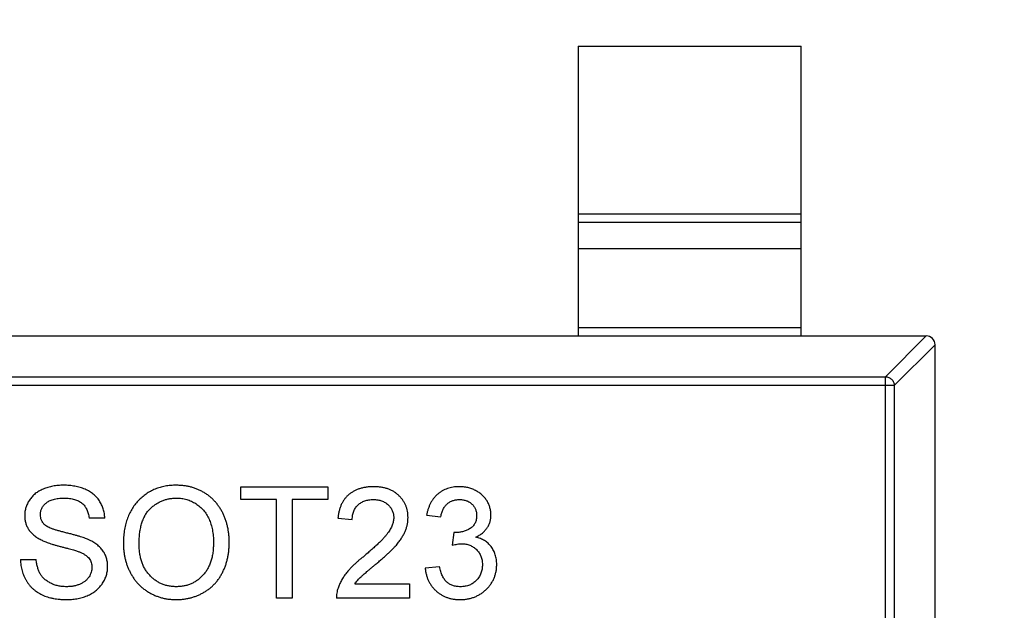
# Model space of a CAD drawing. Header units: millimetres. Extents: x 525 to 788, y 277 to 384.
# Tile 37 of 130: x 720.36 to 722.57, y 326.54 to 327.86. Entities that reach past the tile are written whole.
import ezdxf

# ---------------------------------------------------------------- set-up
doc = ezdxf.new("R2010")
doc.units = ezdxf.units.MM
doc.header["$LTSCALE"] = 5
doc.header["$PDMODE"] = 3
doc.header["$PDSIZE"] = 0.3125
doc.layers.get('0').update_dxf_attribs({"linetype": 'CONTINUOUS'})
doc.layers.get('Defpoints').update_dxf_attribs({"linetype": 'CONTINUOUS'})
doc.layers.add('dim', color=6, linetype='CONTINUOUS', lineweight=9)
doc.styles.add('Verdana', font='verdana.ttf', dxfattribs={"height": 3})
doc.dimstyles.new('aaaaaaaa 3.0', dxfattribs={"dimtxt": 3, "dimasz": 2.5, "dimexe": 1.25, "dimexo": 0.625, "dimtad": 1, "dimzin": 9, "dimdsep": 46, "dimtxsty": 'Verdana', "dimcen": 0, "dimazin": 0, "dimtfac": 1, "dimtofl": 0, "dimtmove": 0, "dimatfit": 3, "dimfxl": 1, "dimlwd": 25, "dimlwe": 25, "dimarcsym": 0})

# ---------------------------------------------------------------- blocks, each defined once
blk = doc.blocks.new('*D55')
at = {"layer": 'Defpoints', "color": 0}
for p in [(767.5081, 331.9082), (697.2861, 316.9379)]:
    blk.add_point(p, dxfattribs=at)
at = {"layer": 'dim', "color": 0, "lineweight": 25}
blk.add_line((785.4949, 335.7427), (769.9532, 332.4294), dxfattribs=at)
at = {"layer": 'dim', "color": 0}
blk.add_solid([(769.8663, 332.8369), (770.04, 332.0219), (767.5081, 331.9082)], dxfattribs=at)
at = {"layer": 'dim', "color": 0, "insert": (778.4472, 336.689), "char_height": 3, "attachment_point": 5, "rotation": 12.0345, "style": 'Verdana'}
blk.add_mtext('∅71.8', dxfattribs=at)

msp = doc.modelspace()

# ---------------------------------------------------------------- linework, layer by layer
at = {"linetype": 'Continuous'}
for p, q in [((721.6162, 327.8027), (721.6162, 327.1527)), ((721.6162, 327.8027), (722.1162, 327.8027)), ((722.1162, 327.1527), (722.1162, 327.8027)), ((721.6162, 327.4266), (722.1162, 327.4266)), ((722.1162, 327.4068), (721.6162, 327.4068)), ((721.6162, 327.3488), (722.1162, 327.3488)), ((722.1162, 327.1705), (721.6162, 327.1705)), ((719.436, 327.1527), (722.3963, 327.1527)), ((722.3963, 327.1527), (722.305, 327.0613)), ((722.3247, 327.0416), (722.4162, 327.1329)), ((722.4162, 325.4726), (722.4162, 327.1329)), ((719.5273, 327.0613), (722.305, 327.0613)), ((722.305, 325.5442), (722.305, 327.0613)), ((722.3247, 327.0416), (719.5076, 327.0416)), ((722.3247, 327.0416), (722.3247, 325.5639)), ((720.8601, 326.7857), (720.8601, 326.8146)), ((720.8601, 326.8146), (721.0556, 326.8146)), ((721.0556, 326.8146), (721.0556, 326.7857)), ((720.9402, 326.7857), (720.8601, 326.7857)), ((720.9402, 326.5646), (720.9402, 326.7857)), ((720.9755, 326.7857), (720.9755, 326.5646)), ((721.0556, 326.7857), (720.9755, 326.7857)), ((721.2768, 326.7505), (721.3088, 326.7473)), ((720.5556, 326.7441), (720.5204, 326.7441)), ((721.078, 326.7441), (721.1101, 326.7409)), ((721.3375, 326.712), (721.3342, 326.6832)), ((721.3421, 326.7117), (721.3375, 326.712)), ((720.3665, 326.6511), (720.4018, 326.6511)), ((721.3056, 326.6351), (721.2736, 326.6319)), ((721.116, 326.5966), (721.2383, 326.5966)), ((721.2383, 326.5966), (721.2383, 326.5646)), ((720.9755, 326.5646), (720.9402, 326.5646)), ((721.2383, 326.5646), (721.0748, 326.5646))]:
    msp.add_line(p, q, dxfattribs=at)
for centre, radius, start, end in [((732.3971, 324.423), 35.9, 323.58286, 216.35846), ((722.3962, 327.1327), 0.02, 0.4336, 89.5664)]:
    msp.add_arc(centre, radius, start, end, dxfattribs=at)
for points, knots in [([(722.305, 327.0613), (722.3076, 327.0612), (722.3127, 327.0601), (722.3191, 327.0557), (722.3235, 327.0493), (722.3247, 327.0442), (722.3247, 327.0416)], [0, 0, 0, 0, 0.249032, 0.5, 0.750968, 1, 1, 1, 1]), ([(720.4629, 326.8178), (720.4588, 326.8177), (720.4509, 326.8175), (720.4392, 326.8159), (720.4281, 326.8132), (720.4193, 326.8102), (720.4128, 326.8071), (720.4081, 326.8047), (720.4038, 326.8019), (720.3997, 326.799), (720.396, 326.7957), (720.3925, 326.7922), (720.3895, 326.7885), (720.3857, 326.7832), (720.3819, 326.7763), (720.3786, 326.7676), (720.3765, 326.7586), (720.3762, 326.7524), (720.3761, 326.7493)], [0, 0, 0, 0, 0.098366, 0.192616, 0.284519, 0.374176, 0.417784, 0.460292, 0.501573, 0.54177, 0.581904, 0.621079, 0.66043, 0.699588, 0.776336, 0.850835, 0.925005, 1, 1, 1, 1]), ([(720.5556, 326.7441), (720.5554, 326.7476), (720.5549, 326.7546), (720.5524, 326.7646), (720.5487, 326.7742), (720.5445, 326.7816), (720.5406, 326.7871), (720.5373, 326.791), (720.5337, 326.7947), (720.5298, 326.7981), (720.5256, 326.8012), (720.5212, 326.8041), (720.5163, 326.8066), (720.5095, 326.8098), (720.5003, 326.813), (720.4886, 326.8158), (720.476, 326.8175), (720.4674, 326.8177), (720.4629, 326.8178)], [0, 0, 0, 0, 0.080026, 0.15765, 0.233763, 0.310487, 0.348919, 0.387481, 0.425913, 0.464434, 0.504061, 0.543948, 0.584974, 0.627017, 0.713917, 0.804356, 0.899525, 1, 1, 1, 1]), ([(720.716, 326.8178), (720.7117, 326.8177), (720.7034, 326.8175), (720.6911, 326.8158), (720.6794, 326.8131), (720.6684, 326.8093), (720.6579, 326.8043), (720.6481, 326.7983), (720.6389, 326.7911), (720.6302, 326.783), (720.6225, 326.7738), (720.6157, 326.7638), (720.61, 326.7529), (720.6054, 326.7412), (720.6017, 326.7286), (720.5991, 326.7153), (720.5975, 326.701), (720.5974, 326.6913), (720.5973, 326.6863)], [0, 0, 0, 0, 0.064217, 0.125675, 0.185372, 0.243705, 0.301102, 0.358698, 0.416748, 0.476136, 0.536238, 0.596504, 0.657597, 0.72047, 0.7855, 0.853425, 0.924774, 1, 1, 1, 1]), ([(720.8345, 326.6892), (720.8344, 326.6922), (720.8343, 326.6983), (720.8337, 326.7072), (720.8325, 326.7159), (720.831, 326.7243), (720.8289, 326.7325), (720.8264, 326.7405), (720.8235, 326.7482), (720.8201, 326.7556), (720.8163, 326.7628), (720.812, 326.7695), (720.8073, 326.7758), (720.8023, 326.7818), (720.7968, 326.7873), (720.7909, 326.7924), (720.7846, 326.7972), (720.778, 326.8014), (720.771, 326.8053), (720.7638, 326.8087), (720.7563, 326.8114), (720.7487, 326.8138), (720.7408, 326.8156), (720.7327, 326.8169), (720.7244, 326.8176), (720.7188, 326.8177), (720.716, 326.8178)], [0, 0, 0, 0, 0.046666, 0.092161, 0.136649, 0.180448, 0.223293, 0.265781, 0.307491, 0.349241, 0.390297, 0.430963, 0.470884, 0.510312, 0.549967, 0.589534, 0.629402, 0.66999, 0.710719, 0.750975, 0.79155, 0.832033, 0.873092, 0.914413, 0.956901, 1, 1, 1, 1]), ([(721.1582, 326.8146), (721.1553, 326.8145), (721.1497, 326.8144), (721.1416, 326.8135), (721.1339, 326.8121), (721.1266, 326.8102), (721.1198, 326.8076), (721.1134, 326.8045), (721.1075, 326.8008), (721.102, 326.7966), (721.0971, 326.7918), (721.0926, 326.7865), (721.0888, 326.7807), (721.0855, 326.7744), (721.0828, 326.7675), (721.0806, 326.7602), (721.079, 326.7523), (721.0784, 326.7469), (721.078, 326.7441)], [0, 0, 0, 0, 0.071792, 0.140555, 0.205817, 0.268413, 0.329356, 0.388654, 0.446516, 0.504513, 0.56178, 0.619263, 0.67745, 0.737131, 0.798527, 0.862507, 0.929325, 1, 1, 1, 1]), ([(721.2351, 326.7456), (721.2351, 326.748), (721.235, 326.7527), (721.2339, 326.7596), (721.2323, 326.7662), (721.2301, 326.7726), (721.2271, 326.7786), (721.2235, 326.7843), (721.2193, 326.7898), (721.2144, 326.7948), (721.209, 326.7995), (721.2031, 326.8035), (721.1968, 326.807), (721.19, 326.8098), (721.1826, 326.8119), (721.1749, 326.8134), (721.1667, 326.8144), (721.1611, 326.8145), (721.1582, 326.8146)], [0, 0, 0, 0, 0.062204, 0.121961, 0.180582, 0.238328, 0.295655, 0.35362, 0.412672, 0.473423, 0.534937, 0.59611, 0.657906, 0.721385, 0.786661, 0.854461, 0.925288, 1, 1, 1, 1]), ([(721.3499, 326.8146), (721.3475, 326.8145), (721.3429, 326.8145), (721.3361, 326.8136), (721.3296, 326.8123), (721.3234, 326.8105), (721.3175, 326.8081), (721.3119, 326.8052), (721.3065, 326.8018), (721.3015, 326.7979), (721.2969, 326.7934), (721.2927, 326.7886), (721.2889, 326.7833), (721.2856, 326.7776), (721.2827, 326.7714), (721.2803, 326.7648), (721.2782, 326.7578), (721.2773, 326.7529), (721.2768, 326.7505)], [0, 0, 0, 0, 0.06619, 0.129966, 0.192161, 0.252419, 0.312006, 0.370545, 0.429626, 0.489413, 0.549139, 0.609336, 0.669871, 0.731668, 0.795042, 0.860657, 0.928964, 1, 1, 1, 1]), ([(721.421, 326.751), (721.4209, 326.7538), (721.4207, 326.7592), (721.419, 326.7673), (721.4161, 326.7751), (721.4123, 326.7827), (721.4074, 326.7897), (721.4014, 326.796), (721.3944, 326.8015), (721.3865, 326.8061), (721.378, 326.8099), (721.369, 326.8126), (721.3596, 326.8143), (721.3531, 326.8145), (721.3499, 326.8146)], [0, 0, 0, 0, 0.077471, 0.154469, 0.232146, 0.311615, 0.392547, 0.473567, 0.556451, 0.642863, 0.73087, 0.818992, 0.907946, 1, 1, 1, 1]), ([(720.4114, 326.7516), (720.4114, 326.7529), (720.4115, 326.7554), (720.4121, 326.759), (720.4131, 326.7626), (720.4145, 326.766), (720.4162, 326.7692), (720.4185, 326.7723), (720.421, 326.7752), (720.424, 326.7781), (720.4274, 326.7806), (720.4313, 326.7829), (720.4357, 326.7847), (720.4405, 326.7863), (720.4458, 326.7875), (720.4516, 326.7883), (720.4578, 326.7889), (720.4621, 326.7889), (720.4643, 326.7889)], [0, 0, 0, 0, 0.052351, 0.102561, 0.152455, 0.203041, 0.253218, 0.304956, 0.358601, 0.414557, 0.473027, 0.534375, 0.599408, 0.668802, 0.742892, 0.822857, 0.908489, 1, 1, 1, 1]), ([(720.4643, 326.7889), (720.4665, 326.7889), (720.4706, 326.7888), (720.4767, 326.7883), (720.4823, 326.7874), (720.4875, 326.7862), (720.4924, 326.7846), (720.4968, 326.7826), (720.5008, 326.7803), (720.5045, 326.7777), (720.5077, 326.7746), (720.5106, 326.7713), (720.5131, 326.7676), (720.5153, 326.7635), (720.5171, 326.7591), (720.5186, 326.7544), (720.5197, 326.7494), (720.5201, 326.7459), (720.5204, 326.7441)], [0, 0, 0, 0, 0.079596, 0.15506, 0.225566, 0.292048, 0.354943, 0.41477, 0.472127, 0.527696, 0.582222, 0.637301, 0.692296, 0.748747, 0.807268, 0.868597, 0.932845, 1, 1, 1, 1]), ([(720.6325, 326.6859), (720.6326, 326.6903), (720.6327, 326.699), (720.6339, 326.7114), (720.6358, 326.7228), (720.6384, 326.7333), (720.642, 326.7428), (720.6462, 326.7513), (720.6512, 326.7588), (720.6571, 326.7652), (720.6634, 326.7708), (720.6701, 326.7756), (720.677, 326.7798), (720.6843, 326.7832), (720.6918, 326.7857), (720.6997, 326.7875), (720.7079, 326.7888), (720.7134, 326.7889), (720.7162, 326.7889)], [0, 0, 0, 0, 0.089205, 0.171739, 0.248642, 0.320139, 0.386883, 0.449375, 0.509078, 0.566551, 0.622419, 0.676991, 0.730399, 0.783241, 0.835952, 0.889618, 0.944057, 1, 1, 1, 1]), ([(720.7162, 326.7889), (720.7182, 326.7889), (720.7221, 326.7888), (720.728, 326.7883), (720.7336, 326.7872), (720.7392, 326.7859), (720.7445, 326.7842), (720.7497, 326.782), (720.7548, 326.7795), (720.7597, 326.7766), (720.7644, 326.7734), (720.7688, 326.7698), (720.773, 326.7659), (720.7768, 326.7618), (720.7803, 326.7572), (720.7836, 326.7524), (720.7866, 326.7473), (720.7892, 326.7418), (720.7916, 326.7361), (720.7936, 326.7302), (720.7953, 326.7239), (720.7968, 326.7175), (720.7979, 326.7108), (720.7986, 326.7039), (720.7991, 326.6967), (720.7992, 326.6919), (720.7992, 326.6894)], [0, 0, 0, 0, 0.040902, 0.080929, 0.120351, 0.15926, 0.197827, 0.236487, 0.275201, 0.314321, 0.35358, 0.392422, 0.431063, 0.469956, 0.509123, 0.548949, 0.589428, 0.631064, 0.673423, 0.71666, 0.760829, 0.805914, 0.852562, 0.900248, 0.949148, 1, 1, 1, 1]), ([(721.1101, 326.7409), (721.1102, 326.7426), (721.1103, 326.7459), (721.1108, 326.7508), (721.1119, 326.7553), (721.1134, 326.7596), (721.1152, 326.7636), (721.1174, 326.7674), (721.1201, 326.7708), (721.1231, 326.7739), (721.1264, 326.7767), (721.1301, 326.7791), (721.134, 326.7812), (721.1382, 326.7828), (721.1426, 326.7842), (721.1474, 326.785), (721.1523, 326.7856), (721.1557, 326.7857), (721.1575, 326.7857)], [0, 0, 0, 0, 0.069369, 0.135761, 0.199199, 0.260205, 0.319176, 0.377657, 0.43622, 0.494827, 0.554142, 0.613488, 0.672744, 0.7343, 0.79663, 0.861642, 0.929304, 1, 1, 1, 1]), ([(721.1575, 326.7857), (721.1591, 326.7857), (721.1624, 326.7856), (721.1671, 326.785), (721.1716, 326.7841), (721.1759, 326.7829), (721.1799, 326.7812), (721.1836, 326.7792), (721.1872, 326.7768), (721.1904, 326.7741), (721.1934, 326.7711), (721.196, 326.7679), (721.1982, 326.7646), (721.1999, 326.761), (721.2014, 326.7573), (721.2023, 326.7535), (721.2029, 326.7494), (721.203, 326.7467), (721.203, 326.7453)], [0, 0, 0, 0, 0.072768, 0.142276, 0.209684, 0.274754, 0.337633, 0.400409, 0.462943, 0.525478, 0.587279, 0.646809, 0.705678, 0.763157, 0.820579, 0.878826, 0.938238, 1, 1, 1, 1]), ([(721.3088, 326.7473), (721.3091, 326.7488), (721.3096, 326.7519), (721.3108, 326.7562), (721.3123, 326.7603), (721.3139, 326.7641), (721.3158, 326.7675), (721.318, 326.7707), (721.3204, 326.7736), (721.3239, 326.777), (721.3289, 326.7805), (721.3356, 326.7836), (721.343, 326.7854), (721.3482, 326.7856), (721.3509, 326.7857)], [0, 0, 0, 0, 0.075449, 0.147124, 0.215651, 0.280915, 0.343656, 0.40441, 0.463763, 0.522348, 0.637716, 0.753205, 0.872203, 1, 1, 1, 1]), ([(721.3509, 326.7857), (721.3523, 326.7857), (721.3549, 326.7857), (721.3589, 326.7851), (721.3626, 326.7843), (721.3661, 326.7832), (721.3695, 326.7819), (721.3726, 326.78), (721.3756, 326.778), (721.3783, 326.7756), (721.3808, 326.773), (721.383, 326.7702), (721.3848, 326.7672), (721.3863, 326.7641), (721.3875, 326.7608), (721.3884, 326.7574), (721.3889, 326.7537), (721.3889, 326.7512), (721.3889, 326.75)], [0, 0, 0, 0, 0.070225, 0.137525, 0.20232, 0.265117, 0.327263, 0.388195, 0.449683, 0.512159, 0.573897, 0.634322, 0.693923, 0.752869, 0.811878, 0.872696, 0.934907, 1, 1, 1, 1]), ([(720.3761, 326.7493), (720.3762, 326.7465), (720.3764, 326.741), (720.3783, 326.733), (720.381, 326.7254), (720.3851, 326.7182), (720.3903, 326.7115), (720.3968, 326.7054), (720.4044, 326.6999), (720.4101, 326.6969), (720.413, 326.6953)], [0, 0, 0, 0, 0.121058, 0.238115, 0.354607, 0.472498, 0.593606, 0.720488, 0.855195, 1, 1, 1, 1]), ([(720.4203, 326.7295), (720.419, 326.731), (720.4162, 326.734), (720.4135, 326.7394), (720.4116, 326.7453), (720.4115, 326.7495), (720.4114, 326.7516)], [0, 0, 0, 0, 0.246673, 0.490043, 0.737259, 1, 1, 1, 1]), ([(721.3889, 326.75), (721.3889, 326.7484), (721.3889, 326.7453), (721.3881, 326.7409), (721.3871, 326.7368), (721.3854, 326.733), (721.3835, 326.7294), (721.3809, 326.7263), (721.378, 326.7234), (721.3734, 326.7202), (721.3672, 326.7167), (721.3592, 326.7138), (721.3508, 326.712), (721.345, 326.7118), (721.3421, 326.7117)], [0, 0, 0, 0, 0.069221, 0.13478, 0.197243, 0.257235, 0.316552, 0.375152, 0.434982, 0.49708, 0.621565, 0.745395, 0.870211, 1, 1, 1, 1]), ([(721.3869, 326.7014), (721.3896, 326.7028), (721.3948, 326.7053), (721.4017, 326.7102), (721.4077, 326.7158), (721.4125, 326.722), (721.4163, 326.7287), (721.419, 326.7358), (721.4207, 326.7433), (721.4209, 326.7484), (721.421, 326.751)], [0, 0, 0, 0, 0.140068, 0.272449, 0.398481, 0.520934, 0.64145, 0.759213, 0.878049, 1, 1, 1, 1]), ([(720.5186, 326.696), (720.5173, 326.6966), (720.5143, 326.6978), (720.5094, 326.6996), (720.5039, 326.7015), (720.4977, 326.7034), (720.4908, 326.7054), (720.4832, 326.7075), (720.475, 326.7096), (720.4663, 326.7118), (720.4577, 326.714), (720.4497, 326.7162), (720.4426, 326.7184), (720.4364, 326.7206), (720.4311, 326.7228), (720.4267, 326.725), (720.4231, 326.7272), (720.4212, 326.7288), (720.4203, 326.7295)], [0, 0, 0, 0, 0.043031, 0.092669, 0.148503, 0.210866, 0.279797, 0.354864, 0.436668, 0.525216, 0.61237, 0.691648, 0.762655, 0.825327, 0.880389, 0.92759, 0.967257, 1, 1, 1, 1]), ([(721.203, 326.7453), (721.203, 326.7438), (721.2029, 326.741), (721.2022, 326.7366), (721.2012, 326.7323), (721.1997, 326.7279), (721.1978, 326.7234), (721.1954, 326.719), (721.1927, 326.7145), (721.1894, 326.7098), (721.1855, 326.7049), (721.1808, 326.6997), (721.1754, 326.6939), (721.1691, 326.6877), (721.162, 326.6809), (721.154, 326.6737), (721.1452, 326.666), (721.1391, 326.6608), (721.1358, 326.6581)], [0, 0, 0, 0, 0.037641, 0.076115, 0.115705, 0.156832, 0.199233, 0.243549, 0.290206, 0.339418, 0.39358, 0.455626, 0.525716, 0.603913, 0.690583, 0.785474, 0.88859, 1, 1, 1, 1]), ([(721.1657, 326.643), (721.1683, 326.6452), (721.1732, 326.6494), (721.1804, 326.6556), (721.1868, 326.6615), (721.1928, 326.667), (721.1981, 326.6722), (721.2029, 326.677), (721.207, 326.6815), (721.2117, 326.687), (721.2167, 326.6935), (721.222, 326.7012), (721.2262, 326.7087), (721.2295, 326.7161), (721.232, 326.7234), (721.2338, 326.7307), (721.2349, 326.7381), (721.235, 326.7431), (721.2351, 326.7456)], [0, 0, 0, 0, 0.078772, 0.152499, 0.22116, 0.284249, 0.342325, 0.395144, 0.443024, 0.48574, 0.563808, 0.635939, 0.703173, 0.765317, 0.825174, 0.883982, 0.942055, 1, 1, 1, 1]), ([(720.413, 326.6953), (720.4143, 326.6947), (720.417, 326.6933), (720.4215, 326.6915), (720.4264, 326.6896), (720.4319, 326.6876), (720.4379, 326.6857), (720.4445, 326.6837), (720.4516, 326.6817), (720.4591, 326.6797), (720.4665, 326.6778), (720.4733, 326.6759), (720.4795, 326.6742), (720.485, 326.6727), (720.4898, 326.6712), (720.4938, 326.6698), (720.4972, 326.6688), (720.4992, 326.6679), (720.5001, 326.6676)], [0, 0, 0, 0, 0.046754, 0.098999, 0.157034, 0.220908, 0.289963, 0.364926, 0.445665, 0.532354, 0.617844, 0.696037, 0.765878, 0.828424, 0.882785, 0.929513, 0.9688, 1, 1, 1, 1]), ([(720.562, 326.6355), (720.562, 326.6372), (720.5619, 326.6404), (720.5614, 326.6452), (720.5606, 326.6498), (720.5594, 326.6543), (720.5579, 326.6586), (720.5561, 326.6629), (720.5539, 326.6669), (720.5514, 326.6708), (720.5486, 326.6746), (720.5454, 326.6781), (720.5418, 326.6815), (720.5379, 326.6848), (720.5336, 326.6879), (720.529, 326.6908), (720.524, 326.6935), (720.5204, 326.6952), (720.5186, 326.696)], [0, 0, 0, 0, 0.06198, 0.122367, 0.18151, 0.240233, 0.297811, 0.355584, 0.412999, 0.471568, 0.530738, 0.591164, 0.653312, 0.717497, 0.783636, 0.852922, 0.925069, 1, 1, 1, 1]), ([(720.5973, 326.6863), (720.5973, 326.6836), (720.5974, 326.6782), (720.5981, 326.6702), (720.5992, 326.6623), (720.6008, 326.6545), (720.6027, 326.6468), (720.6052, 326.6392), (720.6081, 326.6317), (720.6114, 326.6244), (720.6152, 326.6173), (720.6194, 326.6106), (720.6239, 326.6042), (720.629, 326.5982), (720.6344, 326.5926), (720.6403, 326.5874), (720.6466, 326.5826), (720.6532, 326.5782), (720.6602, 326.5742), (720.6675, 326.5708), (720.675, 326.5679), (720.6827, 326.5655), (720.6907, 326.5636), (720.6989, 326.5623), (720.7073, 326.5615), (720.713, 326.5614), (720.7159, 326.5614)], [0, 0, 0, 0, 0.042093, 0.083554, 0.124992, 0.166052, 0.207381, 0.248618, 0.290057, 0.332021, 0.373735, 0.415036, 0.455409, 0.495952, 0.536368, 0.57703, 0.617971, 0.659396, 0.701152, 0.742753, 0.784285, 0.826186, 0.868591, 0.911466, 0.955303, 1, 1, 1, 1]), ([(720.7157, 326.5902), (720.7128, 326.5903), (720.707, 326.5904), (720.6986, 326.5917), (720.6906, 326.5937), (720.6829, 326.5965), (720.6756, 326.6001), (720.6687, 326.6045), (720.6622, 326.6097), (720.6561, 326.6157), (720.6505, 326.6224), (720.6457, 326.6297), (720.6416, 326.6377), (720.6382, 326.6461), (720.6357, 326.6553), (720.6339, 326.665), (720.6327, 326.6752), (720.6326, 326.6823), (720.6325, 326.6859)], [0, 0, 0, 0, 0.061577, 0.120881, 0.178852, 0.235792, 0.292697, 0.349742, 0.408261, 0.468412, 0.529574, 0.5907, 0.652798, 0.7167, 0.782799, 0.851875, 0.924036, 1, 1, 1, 1]), ([(720.7992, 326.6894), (720.7991, 326.6856), (720.799, 326.6781), (720.7979, 326.6672), (720.7961, 326.657), (720.7936, 326.6474), (720.7901, 326.6385), (720.7862, 326.6303), (720.7813, 326.6228), (720.7758, 326.616), (720.7697, 326.61), (720.7632, 326.6046), (720.7563, 326.6002), (720.749, 326.5965), (720.7412, 326.5937), (720.7331, 326.5917), (720.7245, 326.5904), (720.7187, 326.5903), (720.7157, 326.5902)], [0, 0, 0, 0, 0.078848, 0.153586, 0.224629, 0.292039, 0.356569, 0.418787, 0.479523, 0.53946, 0.598338, 0.655333, 0.711417, 0.767044, 0.823194, 0.880455, 0.938945, 1, 1, 1, 1]), ([(720.7159, 326.5614), (720.7185, 326.5614), (720.7238, 326.5615), (720.7317, 326.5622), (720.7395, 326.5635), (720.7471, 326.5651), (720.7546, 326.5672), (720.7619, 326.5699), (720.7691, 326.573), (720.7761, 326.5766), (720.7829, 326.5806), (720.7893, 326.5851), (720.7953, 326.5901), (720.8009, 326.5955), (720.8061, 326.6014), (720.8109, 326.6077), (720.8153, 326.6145), (720.8193, 326.6217), (720.8229, 326.6293), (720.826, 326.6371), (720.8286, 326.6452), (720.8308, 326.6535), (720.8324, 326.6621), (720.8336, 326.6709), (720.8343, 326.6799), (720.8344, 326.6861), (720.8345, 326.6892)], [0, 0, 0, 0, 0.040917, 0.081206, 0.121044, 0.160801, 0.20044, 0.240141, 0.27998, 0.320332, 0.360792, 0.400579, 0.440342, 0.480112, 0.519955, 0.560443, 0.601634, 0.64374, 0.686389, 0.729297, 0.772543, 0.816374, 0.860888, 0.906038, 0.95244, 1, 1, 1, 1]), ([(721.3342, 326.6832), (721.3361, 326.6837), (721.3399, 326.6847), (721.3454, 326.6857), (721.3503, 326.6864), (721.3534, 326.6865), (721.3549, 326.6866)], [0, 0, 0, 0, 0.291728, 0.555599, 0.790597, 1, 1, 1, 1]), ([(721.3549, 326.6866), (721.3566, 326.6865), (721.3598, 326.6865), (721.3646, 326.6859), (721.3692, 326.6848), (721.3735, 326.6833), (721.3777, 326.6815), (721.3815, 326.6792), (721.3852, 326.6766), (721.3886, 326.6734), (721.3917, 326.6701), (721.3944, 326.6664), (721.3967, 326.6626), (721.3985, 326.6585), (721.4, 326.6542), (721.401, 326.6497), (721.4017, 326.6449), (721.4017, 326.6417), (721.4018, 326.64)], [0, 0, 0, 0, 0.067727, 0.132527, 0.195728, 0.257147, 0.318027, 0.378381, 0.439429, 0.501703, 0.563977, 0.624883, 0.685237, 0.745501, 0.806278, 0.86882, 0.932949, 1, 1, 1, 1]), ([(721.4338, 326.6398), (721.4338, 326.6418), (721.4337, 326.6457), (721.4331, 326.6513), (721.4321, 326.6568), (721.4308, 326.662), (721.429, 326.6669), (721.4268, 326.6716), (721.4243, 326.6761), (721.4214, 326.6802), (721.4181, 326.6841), (721.4146, 326.6876), (721.4106, 326.6908), (721.4065, 326.6937), (721.402, 326.6961), (721.3973, 326.6983), (721.3922, 326.7001), (721.3887, 326.701), (721.3869, 326.7014)], [0, 0, 0, 0, 0.070108, 0.138175, 0.203289, 0.267091, 0.329085, 0.389925, 0.450025, 0.510493, 0.570328, 0.62995, 0.689026, 0.748814, 0.809142, 0.871062, 0.934172, 1, 1, 1, 1]), ([(720.5001, 326.6676), (720.5024, 326.6666), (720.5067, 326.6647), (720.5124, 326.6613), (720.5171, 326.6576), (720.5207, 326.6535), (720.5234, 326.649), (720.5254, 326.6443), (720.5265, 326.6392), (720.5267, 326.6356), (720.5268, 326.6338)], [0, 0, 0, 0, 0.160562, 0.303979, 0.433057, 0.549375, 0.660157, 0.769824, 0.882232, 1, 1, 1, 1]), ([(720.3665, 326.6511), (720.3666, 326.6489), (720.3668, 326.6446), (720.3676, 326.6382), (720.3686, 326.632), (720.3702, 326.6259), (720.372, 326.62), (720.3742, 326.6143), (720.3769, 326.6088), (720.3799, 326.6034), (720.3832, 326.5983), (720.3869, 326.5935), (720.3909, 326.589), (720.3952, 326.585), (720.3998, 326.5811), (720.4046, 326.5777), (720.4099, 326.5746), (720.4153, 326.5717), (720.4212, 326.5693), (720.4273, 326.5672), (720.4338, 326.5654), (720.4407, 326.5639), (720.4478, 326.5627), (720.4553, 326.562), (720.4632, 326.5614), (720.4685, 326.5614), (720.4712, 326.5614)], [0, 0, 0, 0, 0.04224, 0.083737, 0.124286, 0.164114, 0.203932, 0.243395, 0.28271, 0.322209, 0.361504, 0.40008, 0.438398, 0.476659, 0.514834, 0.553162, 0.592148, 0.631605, 0.672151, 0.714001, 0.757124, 0.801967, 0.848603, 0.897175, 0.947507, 1, 1, 1, 1]), ([(720.4697, 326.5902), (720.4665, 326.5903), (720.4602, 326.5905), (720.4511, 326.592), (720.4425, 326.5945), (720.4344, 326.5978), (720.4271, 326.6021), (720.4207, 326.6069), (720.4154, 326.6124), (720.411, 326.6185), (720.4077, 326.6255), (720.405, 326.6332), (720.4029, 326.6419), (720.4022, 326.6479), (720.4018, 326.6511)], [0, 0, 0, 0, 0.093965, 0.184022, 0.271414, 0.35773, 0.440729, 0.518552, 0.592907, 0.665153, 0.739637, 0.819812, 0.906204, 1, 1, 1, 1]), ([(721.1358, 326.6581), (721.1337, 326.6564), (721.1297, 326.6532), (721.1238, 326.6483), (721.1184, 326.6434), (721.1133, 326.6388), (721.1087, 326.6342), (721.1044, 326.6297), (721.1005, 326.6254), (721.0959, 326.6198), (721.0909, 326.6129), (721.0858, 326.6043), (721.0814, 326.5957), (721.0793, 326.5897), (721.0782, 326.5868)], [0, 0, 0, 0, 0.086187, 0.168359, 0.246159, 0.320445, 0.3905, 0.456762, 0.519315, 0.577843, 0.689314, 0.795593, 0.899612, 1, 1, 1, 1]), ([(721.116, 326.5966), (721.118, 326.5994), (721.1223, 326.6051), (721.128, 326.6109), (721.1325, 326.615), (721.1355, 326.6177), (721.1391, 326.6208), (721.1433, 326.6244), (721.1481, 326.6284), (721.1534, 326.6329), (721.1594, 326.6378), (721.1635, 326.6412), (721.1657, 326.643)], [0, 0, 0, 0, 0.149667, 0.311692, 0.359505, 0.418777, 0.488545, 0.568746, 0.660505, 0.76317, 0.8758, 1, 1, 1, 1]), ([(721.3513, 326.5614), (721.3543, 326.5614), (721.36, 326.5616), (721.3684, 326.5626), (721.3764, 326.5644), (721.384, 326.5669), (721.3912, 326.5702), (721.3981, 326.5741), (721.4045, 326.5787), (721.4105, 326.5841), (721.4159, 326.5899), (721.4207, 326.5961), (721.4248, 326.6026), (721.4281, 326.6095), (721.4306, 326.6166), (721.4325, 326.624), (721.4336, 326.6318), (721.4338, 326.6371), (721.4338, 326.6398)], [0, 0, 0, 0, 0.069015, 0.135342, 0.199583, 0.262263, 0.32436, 0.38614, 0.448257, 0.511612, 0.574624, 0.635867, 0.696225, 0.755624, 0.81508, 0.875195, 0.936497, 1, 1, 1, 1]), ([(721.4018, 326.64), (721.4017, 326.6383), (721.4017, 326.6349), (721.401, 326.6299), (721.3999, 326.6251), (721.3985, 326.6206), (721.3966, 326.6162), (721.3943, 326.6121), (721.3915, 326.6082), (721.3884, 326.6045), (721.3849, 326.6011), (721.381, 326.5982), (721.377, 326.5957), (721.3726, 326.5937), (721.368, 326.5921), (721.3631, 326.5911), (721.3579, 326.5903), (721.3543, 326.5902), (721.3525, 326.5902)], [0, 0, 0, 0, 0.066279, 0.129867, 0.191826, 0.252649, 0.312524, 0.3724, 0.43318, 0.49507, 0.556777, 0.61766, 0.677947, 0.738349, 0.80038, 0.864342, 0.930539, 1, 1, 1, 1]), ([(720.5268, 326.6338), (720.5267, 326.632), (720.5265, 326.6283), (720.5253, 326.6229), (720.5232, 326.6175), (720.5203, 326.6123), (720.5167, 326.6074), (720.5121, 326.603), (720.5066, 326.5992), (720.5004, 326.596), (720.4935, 326.5933), (720.486, 326.5916), (720.478, 326.5904), (720.4725, 326.5903), (720.4697, 326.5902)], [0, 0, 0, 0, 0.068223, 0.137284, 0.208228, 0.282258, 0.358539, 0.437126, 0.519051, 0.606998, 0.699053, 0.794132, 0.894416, 1, 1, 1, 1]), ([(720.4712, 326.5614), (720.4755, 326.5615), (720.4839, 326.5617), (720.4961, 326.5636), (720.5077, 326.5666), (720.5168, 326.5701), (720.5236, 326.5736), (720.5284, 326.5764), (720.533, 326.5794), (720.5371, 326.5827), (720.541, 326.5862), (720.5446, 326.59), (720.5479, 326.594), (720.5518, 326.5996), (720.5559, 326.607), (720.5594, 326.6162), (720.5616, 326.6258), (720.5619, 326.6323), (720.562, 326.6355)], [0, 0, 0, 0, 0.098075, 0.19214, 0.282733, 0.37192, 0.415561, 0.458093, 0.499169, 0.54005, 0.579873, 0.61966, 0.659106, 0.698703, 0.776128, 0.851465, 0.925184, 1, 1, 1, 1]), ([(721.2736, 326.6319), (721.2739, 326.6293), (721.2745, 326.6243), (721.2761, 326.617), (721.2782, 326.6101), (721.281, 326.6035), (721.2844, 326.5973), (721.2882, 326.5915), (721.2927, 326.586), (721.2978, 326.5809), (721.3032, 326.5763), (721.3091, 326.5724), (721.3153, 326.5689), (721.3219, 326.5662), (721.3287, 326.564), (721.336, 326.5625), (721.3435, 326.5615), (721.3487, 326.5614), (721.3513, 326.5614)], [0, 0, 0, 0, 0.06621, 0.130283, 0.192653, 0.253959, 0.314396, 0.374474, 0.435194, 0.497133, 0.55901, 0.619569, 0.680213, 0.741519, 0.803066, 0.866536, 0.932206, 1, 1, 1, 1]), ([(721.3525, 326.5902), (721.3509, 326.5902), (721.3479, 326.5903), (721.3435, 326.5908), (721.3393, 326.5916), (721.3354, 326.5928), (721.3316, 326.5942), (721.3282, 326.5961), (721.325, 326.5982), (721.322, 326.6007), (721.3192, 326.6036), (721.3166, 326.6069), (721.3142, 326.6105), (721.3122, 326.6147), (721.3101, 326.6191), (721.3085, 326.6241), (721.3069, 326.6294), (721.306, 326.6332), (721.3056, 326.6351)], [0, 0, 0, 0, 0.065037, 0.126942, 0.18616, 0.243, 0.298554, 0.352952, 0.406844, 0.460451, 0.515815, 0.573563, 0.634248, 0.698644, 0.766845, 0.84024, 0.917434, 1, 1, 1, 1]), ([(721.0782, 326.5868), (721.0776, 326.585), (721.0765, 326.5815), (721.0755, 326.5759), (721.0748, 326.5703), (721.0748, 326.5665), (721.0748, 326.5646)], [0, 0, 0, 0, 0.249593, 0.49556, 0.747357, 1, 1, 1, 1])]:
    msp.add_open_spline(points, degree=3, knots=knots, dxfattribs=at)

# ---------------------------------------------------------------- dimensions: what is measured, and where the dimension line sits
at = {"layer": 'dim'}
dim = msp.add_diameter_dim_2p(p1=(697.2861, 316.9379), p2=(767.5081, 331.9082), dimstyle='aaaaaaaa 3.0', dxfattribs=at)
dim.commit()
dim.dimension.update_dxf_attribs({"geometry": '*D55', "text_midpoint": (777.7194, 334.0851), "dimtype": 163})

doc.saveas('drawing.dxf')
